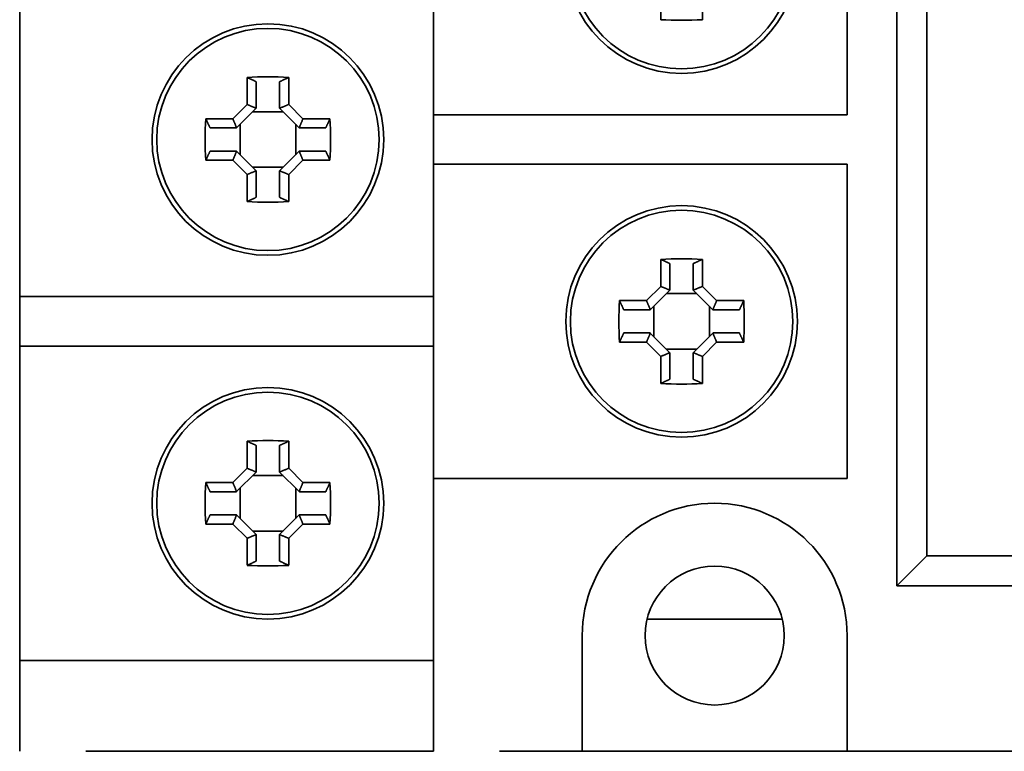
# Model space of a CAD drawing. Header units: millimetres. Extents: x 31 to 174, y 84 to 189.
# Tile 2 of 6: x 31 to 61, y 130 to 152. Entities that reach past the tile are written whole.
import ezdxf

# ---------------------------------------------------------------- set-up
doc = ezdxf.new("R2010")
doc.units = ezdxf.units.MM
doc.layers.add('Visible (ISO)', color=7, linetype='Continuous', lineweight=35)

msp = doc.modelspace()

# ---------------------------------------------------------------- linework, layer by layer
at = {"layer": 'Visible (ISO)'}
for p, q in [((57.373, 135.169), (57.373, 173.169)), ((58.283, 172.259), (58.283, 136.079)), ((43.373, 149.419), (43.373, 158.919)), ((55.873, 158.919), (55.873, 149.419)), ((30.873, 143.919), (30.873, 153.419)), ((50.245, 152.293), (50.245, 153.11)), ((51.502, 153.11), (51.502, 152.293)), ((37.745, 149.728), (37.745, 150.545)), ((39.002, 150.545), (39.002, 149.728)), ((38.023, 150.417), (38.023, 149.619)), ((38.723, 149.619), (38.723, 150.417)), ((37.314, 149.297), (37.745, 149.728)), ((39.002, 149.728), (39.432, 149.297)), ((38.019, 149.615), (37.427, 149.023)), ((38.833, 149.509), (37.913, 149.509)), ((38.019, 149.615), (38.023, 149.619)), ((38.727, 149.615), (38.723, 149.619)), ((39.319, 149.023), (38.727, 149.615)), ((45.373, 149.419), (43.373, 149.419)), ((43.373, 149.419), (43.373, 147.919)), ((55.873, 149.419), (45.373, 149.419)), ((36.497, 149.297), (37.314, 149.297)), ((37.533, 149.129), (37.533, 148.209)), ((39.213, 148.209), (39.213, 149.129)), ((39.432, 149.297), (40.249, 149.297)), ((37.423, 149.019), (36.626, 149.019)), ((37.427, 149.023), (37.423, 149.019)), ((39.319, 149.023), (39.323, 149.019)), ((40.121, 149.019), (39.323, 149.019)), ((36.626, 148.319), (37.423, 148.319)), ((37.427, 148.315), (37.423, 148.319)), ((37.427, 148.315), (38.019, 147.723)), ((38.727, 147.723), (39.319, 148.315)), ((39.319, 148.315), (39.323, 148.319)), ((39.323, 148.319), (40.121, 148.319)), ((37.314, 148.04), (36.497, 148.04)), ((37.745, 147.61), (37.314, 148.04)), ((39.432, 148.04), (39.002, 147.61)), ((40.249, 148.04), (39.432, 148.04)), ((43.373, 138.419), (43.373, 147.919)), ((43.373, 147.919), (45.373, 147.919)), ((45.373, 147.919), (55.873, 147.919)), ((55.873, 147.919), (55.873, 138.419)), ((37.745, 146.793), (37.745, 147.61)), ((37.913, 147.829), (38.833, 147.829)), ((38.019, 147.723), (38.023, 147.719)), ((38.023, 147.719), (38.023, 146.921)), ((38.727, 147.723), (38.723, 147.719)), ((38.723, 146.921), (38.723, 147.719)), ((39.002, 147.61), (39.002, 146.793)), ((50.245, 144.228), (50.245, 145.045)), ((50.523, 144.917), (50.523, 144.119)), ((51.223, 144.119), (51.223, 144.917)), ((51.502, 145.045), (51.502, 144.228)), ((49.814, 143.797), (50.245, 144.228)), ((50.519, 144.115), (49.927, 143.523)), ((51.333, 144.009), (50.413, 144.009)), ((50.519, 144.115), (50.523, 144.119)), ((51.227, 144.115), (51.223, 144.119)), ((51.819, 143.523), (51.227, 144.115)), ((51.502, 144.228), (51.932, 143.797)), ((30.873, 143.919), (30.873, 142.419)), ((32.873, 143.919), (30.873, 143.919)), ((43.373, 143.919), (32.873, 143.919)), ((48.997, 143.797), (49.814, 143.797)), ((51.932, 143.797), (52.749, 143.797)), ((49.923, 143.519), (49.126, 143.519)), ((49.927, 143.523), (49.923, 143.519)), ((50.033, 143.629), (50.033, 142.709)), ((51.713, 142.709), (51.713, 143.629)), ((51.819, 143.523), (51.823, 143.519)), ((52.621, 143.519), (51.823, 143.519)), ((49.126, 142.819), (49.923, 142.819)), ((49.927, 142.815), (49.923, 142.819)), ((49.927, 142.815), (50.519, 142.223)), ((51.227, 142.223), (51.819, 142.815)), ((51.819, 142.815), (51.823, 142.819)), ((51.823, 142.819), (52.621, 142.819)), ((49.814, 142.54), (48.997, 142.54)), ((50.245, 142.11), (49.814, 142.54)), ((51.932, 142.54), (51.502, 142.11)), ((52.749, 142.54), (51.932, 142.54)), ((30.873, 132.919), (30.873, 142.419)), ((30.873, 142.419), (32.873, 142.419)), ((32.873, 142.419), (43.373, 142.419)), ((50.413, 142.329), (51.333, 142.329)), ((50.519, 142.223), (50.523, 142.219)), ((50.523, 142.219), (50.523, 141.421)), ((51.227, 142.223), (51.223, 142.219)), ((51.223, 141.421), (51.223, 142.219)), ((50.245, 141.293), (50.245, 142.11)), ((51.502, 142.11), (51.502, 141.293)), ((37.745, 138.728), (37.745, 139.545)), ((39.002, 139.545), (39.002, 138.728)), ((38.023, 139.417), (38.023, 138.619)), ((38.723, 138.619), (38.723, 139.417)), ((37.314, 138.297), (37.745, 138.728)), ((39.002, 138.728), (39.432, 138.297)), ((38.019, 138.615), (37.427, 138.023)), ((38.833, 138.509), (37.913, 138.509)), ((38.019, 138.615), (38.023, 138.619)), ((38.727, 138.615), (38.723, 138.619)), ((39.319, 138.023), (38.727, 138.615)), ((45.373, 138.419), (43.373, 138.419)), ((43.373, 138.419), (43.373, 130.169)), ((55.873, 138.419), (45.373, 138.419)), ((36.497, 138.297), (37.314, 138.297)), ((37.533, 138.129), (37.533, 137.209)), ((39.213, 137.209), (39.213, 138.129)), ((39.432, 138.297), (40.249, 138.297)), ((37.423, 138.019), (36.626, 138.019)), ((37.427, 138.023), (37.423, 138.019)), ((39.319, 138.023), (39.323, 138.019)), ((40.121, 138.019), (39.323, 138.019)), ((36.626, 137.319), (37.423, 137.319)), ((37.427, 137.315), (37.423, 137.319)), ((37.427, 137.315), (38.019, 136.723)), ((38.727, 136.723), (39.319, 137.315)), ((39.319, 137.315), (39.323, 137.319)), ((39.323, 137.319), (40.121, 137.319)), ((37.314, 137.04), (36.497, 137.04)), ((37.745, 136.61), (37.314, 137.04)), ((39.432, 137.04), (39.002, 136.61)), ((40.249, 137.04), (39.432, 137.04)), ((37.745, 135.793), (37.745, 136.61)), ((37.913, 136.829), (38.833, 136.829)), ((38.019, 136.723), (38.023, 136.719)), ((38.023, 136.719), (38.023, 135.921)), ((38.727, 136.723), (38.723, 136.719)), ((38.723, 135.921), (38.723, 136.719)), ((39.002, 136.61), (39.002, 135.793)), ((57.373, 135.169), (58.283, 136.079)), ((58.283, 136.079), (68.448, 136.079)), ((84.373, 135.169), (57.373, 135.169)), ((49.834, 134.169), (53.913, 134.169)), ((47.873, 130.169), (47.873, 133.669)), ((55.873, 133.669), (55.873, 130.169)), ((32.873, 132.919), (30.873, 132.919)), ((30.873, 132.919), (30.873, 130.169)), ((43.373, 132.919), (32.873, 132.919)), ((43.373, 130.169), (32.873, 130.169)), ((47.873, 130.169), (45.373, 130.169)), ((55.873, 130.169), (47.873, 130.169)), ((96.373, 130.169), (55.873, 130.169))]:
    msp.add_line(p, q, dxfattribs=at)
at = {"layer": 'Visible (ISO)', "flags": 128}
for points in [[(37.745, 150.545), (37.757, 150.54), (37.768, 150.534), (37.78, 150.529), (37.792, 150.523), (37.804, 150.518), (37.816, 150.512), (37.827, 150.507), (37.839, 150.501), (37.851, 150.496), (37.862, 150.491), (37.874, 150.485), (37.886, 150.48), (37.897, 150.475), (37.909, 150.469), (37.92, 150.464), (37.932, 150.459), (37.943, 150.453), (37.955, 150.448), (37.966, 150.443), (37.978, 150.438), (37.989, 150.432), (38, 150.427), (38.012, 150.422), (38.023, 150.417)], [(38.723, 150.417), (38.734, 150.422), (38.746, 150.427), (38.757, 150.432), (38.769, 150.438), (38.78, 150.443), (38.791, 150.448), (38.803, 150.453), (38.814, 150.459), (38.826, 150.464), (38.837, 150.469), (38.849, 150.475), (38.861, 150.48), (38.872, 150.485), (38.884, 150.491), (38.895, 150.496), (38.907, 150.501), (38.919, 150.507), (38.931, 150.512), (38.942, 150.518), (38.954, 150.523), (38.966, 150.529), (38.978, 150.534), (38.99, 150.54), (39.002, 150.545)], [(37.745, 149.728), (37.756, 149.723), (37.767, 149.718), (37.779, 149.714), (37.79, 149.709), (37.802, 149.704), (37.813, 149.699), (37.825, 149.695), (37.836, 149.69), (37.848, 149.685), (37.859, 149.68), (37.87, 149.676), (37.882, 149.671), (37.893, 149.666), (37.905, 149.662), (37.916, 149.657), (37.928, 149.652), (37.939, 149.647), (37.951, 149.643), (37.962, 149.638), (37.973, 149.633), (37.985, 149.629), (37.996, 149.624), (38.008, 149.62), (38.019, 149.615)], [(39.002, 149.728), (38.99, 149.723), (38.979, 149.718), (38.967, 149.714), (38.956, 149.709), (38.944, 149.704), (38.933, 149.699), (38.922, 149.695), (38.91, 149.69), (38.899, 149.685), (38.887, 149.68), (38.876, 149.676), (38.864, 149.671), (38.853, 149.666), (38.841, 149.662), (38.83, 149.657), (38.819, 149.652), (38.807, 149.647), (38.796, 149.643), (38.784, 149.638), (38.773, 149.633), (38.761, 149.629), (38.75, 149.624), (38.739, 149.62), (38.727, 149.615)], [(36.626, 149.019), (36.62, 149.03), (36.615, 149.042), (36.61, 149.053), (36.605, 149.064), (36.599, 149.076), (36.594, 149.087), (36.589, 149.099), (36.583, 149.11), (36.578, 149.122), (36.573, 149.133), (36.567, 149.145), (36.562, 149.156), (36.557, 149.168), (36.551, 149.18), (36.546, 149.191), (36.541, 149.203), (36.535, 149.215), (36.53, 149.226), (36.524, 149.238), (36.519, 149.25), (36.513, 149.262), (36.508, 149.274), (36.503, 149.286), (36.497, 149.297)], [(37.314, 149.297), (37.319, 149.286), (37.324, 149.275), (37.328, 149.263), (37.333, 149.252), (37.338, 149.24), (37.343, 149.229), (37.347, 149.217), (37.352, 149.206), (37.357, 149.195), (37.362, 149.183), (37.366, 149.172), (37.371, 149.16), (37.376, 149.149), (37.381, 149.137), (37.385, 149.126), (37.39, 149.114), (37.395, 149.103), (37.399, 149.092), (37.404, 149.08), (37.409, 149.069), (37.413, 149.057), (37.418, 149.046), (37.423, 149.034), (37.427, 149.023)], [(39.432, 149.297), (39.427, 149.286), (39.423, 149.275), (39.418, 149.263), (39.413, 149.252), (39.408, 149.24), (39.404, 149.229), (39.399, 149.217), (39.394, 149.206), (39.389, 149.195), (39.385, 149.183), (39.38, 149.172), (39.375, 149.16), (39.37, 149.149), (39.366, 149.137), (39.361, 149.126), (39.356, 149.114), (39.352, 149.103), (39.347, 149.092), (39.342, 149.08), (39.338, 149.069), (39.333, 149.057), (39.328, 149.046), (39.324, 149.034), (39.319, 149.023)], [(40.249, 149.297), (40.244, 149.286), (40.238, 149.274), (40.233, 149.262), (40.227, 149.25), (40.222, 149.238), (40.216, 149.226), (40.211, 149.215), (40.206, 149.203), (40.2, 149.191), (40.195, 149.18), (40.19, 149.168), (40.184, 149.156), (40.179, 149.145), (40.173, 149.133), (40.168, 149.122), (40.163, 149.11), (40.158, 149.099), (40.152, 149.087), (40.147, 149.076), (40.142, 149.064), (40.136, 149.053), (40.131, 149.042), (40.126, 149.03), (40.121, 149.019)], [(36.497, 148.04), (36.503, 148.052), (36.508, 148.064), (36.513, 148.076), (36.519, 148.088), (36.524, 148.1), (36.53, 148.111), (36.535, 148.123), (36.541, 148.135), (36.546, 148.147), (36.551, 148.158), (36.557, 148.17), (36.562, 148.181), (36.567, 148.193), (36.573, 148.205), (36.578, 148.216), (36.583, 148.228), (36.589, 148.239), (36.594, 148.251), (36.599, 148.262), (36.605, 148.273), (36.61, 148.285), (36.615, 148.296), (36.62, 148.308), (36.626, 148.319)], [(37.314, 148.04), (37.319, 148.052), (37.324, 148.063), (37.328, 148.075), (37.333, 148.086), (37.338, 148.098), (37.343, 148.109), (37.347, 148.12), (37.352, 148.132), (37.357, 148.143), (37.362, 148.155), (37.366, 148.166), (37.371, 148.178), (37.376, 148.189), (37.381, 148.201), (37.385, 148.212), (37.39, 148.223), (37.395, 148.235), (37.399, 148.246), (37.404, 148.258), (37.409, 148.269), (37.413, 148.281), (37.418, 148.292), (37.423, 148.303), (37.427, 148.315)], [(39.432, 148.04), (39.427, 148.052), (39.423, 148.063), (39.418, 148.075), (39.413, 148.086), (39.408, 148.098), (39.404, 148.109), (39.399, 148.12), (39.394, 148.132), (39.389, 148.143), (39.385, 148.155), (39.38, 148.166), (39.375, 148.178), (39.37, 148.189), (39.366, 148.201), (39.361, 148.212), (39.356, 148.223), (39.352, 148.235), (39.347, 148.246), (39.342, 148.258), (39.338, 148.269), (39.333, 148.281), (39.328, 148.292), (39.324, 148.303), (39.319, 148.315)], [(40.121, 148.319), (40.126, 148.308), (40.131, 148.296), (40.136, 148.285), (40.142, 148.273), (40.147, 148.262), (40.152, 148.251), (40.158, 148.239), (40.163, 148.228), (40.168, 148.216), (40.173, 148.205), (40.179, 148.193), (40.184, 148.181), (40.19, 148.17), (40.195, 148.158), (40.2, 148.147), (40.206, 148.135), (40.211, 148.123), (40.216, 148.111), (40.222, 148.1), (40.227, 148.088), (40.233, 148.076), (40.238, 148.064), (40.244, 148.052), (40.249, 148.04)], [(37.745, 147.61), (37.756, 147.615), (37.767, 147.62), (37.779, 147.624), (37.79, 147.629), (37.802, 147.634), (37.813, 147.639), (37.825, 147.643), (37.836, 147.648), (37.848, 147.653), (37.859, 147.657), (37.87, 147.662), (37.882, 147.667), (37.893, 147.672), (37.905, 147.676), (37.916, 147.681), (37.928, 147.686), (37.939, 147.69), (37.951, 147.695), (37.962, 147.7), (37.973, 147.704), (37.985, 147.709), (37.996, 147.714), (38.008, 147.718), (38.019, 147.723)], [(39.002, 147.61), (38.99, 147.615), (38.979, 147.62), (38.967, 147.624), (38.956, 147.629), (38.944, 147.634), (38.933, 147.639), (38.922, 147.643), (38.91, 147.648), (38.899, 147.653), (38.887, 147.657), (38.876, 147.662), (38.864, 147.667), (38.853, 147.672), (38.841, 147.676), (38.83, 147.681), (38.819, 147.686), (38.807, 147.69), (38.796, 147.695), (38.784, 147.7), (38.773, 147.704), (38.761, 147.709), (38.75, 147.714), (38.739, 147.718), (38.727, 147.723)], [(38.023, 146.921), (38.012, 146.916), (38, 146.911), (37.989, 146.906), (37.978, 146.9), (37.966, 146.895), (37.955, 146.89), (37.943, 146.885), (37.932, 146.879), (37.92, 146.874), (37.909, 146.869), (37.897, 146.863), (37.886, 146.858), (37.874, 146.853), (37.862, 146.847), (37.851, 146.842), (37.839, 146.836), (37.827, 146.831), (37.816, 146.826), (37.804, 146.82), (37.792, 146.815), (37.78, 146.809), (37.768, 146.804), (37.757, 146.798), (37.745, 146.793)], [(39.002, 146.793), (38.99, 146.798), (38.978, 146.804), (38.966, 146.809), (38.954, 146.815), (38.942, 146.82), (38.931, 146.826), (38.919, 146.831), (38.907, 146.836), (38.895, 146.842), (38.884, 146.847), (38.872, 146.853), (38.861, 146.858), (38.849, 146.863), (38.837, 146.869), (38.826, 146.874), (38.814, 146.879), (38.803, 146.885), (38.791, 146.89), (38.78, 146.895), (38.769, 146.9), (38.757, 146.906), (38.746, 146.911), (38.734, 146.916), (38.723, 146.921)], [(50.245, 145.045), (50.257, 145.04), (50.268, 145.034), (50.28, 145.029), (50.292, 145.023), (50.304, 145.018), (50.316, 145.012), (50.327, 145.007), (50.339, 145.001), (50.351, 144.996), (50.362, 144.991), (50.374, 144.985), (50.386, 144.98), (50.397, 144.975), (50.409, 144.969), (50.42, 144.964), (50.432, 144.959), (50.443, 144.953), (50.455, 144.948), (50.466, 144.943), (50.478, 144.938), (50.489, 144.932), (50.5, 144.927), (50.512, 144.922), (50.523, 144.917)], [(51.223, 144.917), (51.234, 144.922), (51.246, 144.927), (51.257, 144.932), (51.269, 144.938), (51.28, 144.943), (51.291, 144.948), (51.303, 144.953), (51.314, 144.959), (51.326, 144.964), (51.337, 144.969), (51.349, 144.975), (51.361, 144.98), (51.372, 144.985), (51.384, 144.991), (51.395, 144.996), (51.407, 145.001), (51.419, 145.007), (51.431, 145.012), (51.442, 145.018), (51.454, 145.023), (51.466, 145.029), (51.478, 145.034), (51.49, 145.04), (51.502, 145.045)], [(50.245, 144.228), (50.256, 144.223), (50.267, 144.218), (50.279, 144.214), (50.29, 144.209), (50.302, 144.204), (50.313, 144.199), (50.325, 144.195), (50.336, 144.19), (50.348, 144.185), (50.359, 144.18), (50.37, 144.176), (50.382, 144.171), (50.393, 144.166), (50.405, 144.162), (50.416, 144.157), (50.428, 144.152), (50.439, 144.147), (50.451, 144.143), (50.462, 144.138), (50.473, 144.133), (50.485, 144.129), (50.496, 144.124), (50.508, 144.12), (50.519, 144.115)], [(51.502, 144.228), (51.49, 144.223), (51.479, 144.218), (51.467, 144.214), (51.456, 144.209), (51.444, 144.204), (51.433, 144.199), (51.422, 144.195), (51.41, 144.19), (51.399, 144.185), (51.387, 144.18), (51.376, 144.176), (51.364, 144.171), (51.353, 144.166), (51.341, 144.162), (51.33, 144.157), (51.319, 144.152), (51.307, 144.147), (51.296, 144.143), (51.284, 144.138), (51.273, 144.133), (51.261, 144.129), (51.25, 144.124), (51.239, 144.12), (51.227, 144.115)], [(49.126, 143.519), (49.12, 143.53), (49.115, 143.542), (49.11, 143.553), (49.105, 143.564), (49.099, 143.576), (49.094, 143.587), (49.089, 143.599), (49.083, 143.61), (49.078, 143.622), (49.073, 143.633), (49.067, 143.645), (49.062, 143.656), (49.057, 143.668), (49.051, 143.68), (49.046, 143.691), (49.041, 143.703), (49.035, 143.715), (49.03, 143.726), (49.024, 143.738), (49.019, 143.75), (49.013, 143.762), (49.008, 143.774), (49.003, 143.786), (48.997, 143.797)], [(49.814, 143.797), (49.819, 143.786), (49.824, 143.775), (49.828, 143.763), (49.833, 143.752), (49.838, 143.74), (49.843, 143.729), (49.847, 143.717), (49.852, 143.706), (49.857, 143.695), (49.862, 143.683), (49.866, 143.672), (49.871, 143.66), (49.876, 143.649), (49.881, 143.637), (49.885, 143.626), (49.89, 143.614), (49.895, 143.603), (49.899, 143.592), (49.904, 143.58), (49.909, 143.569), (49.913, 143.557), (49.918, 143.546), (49.923, 143.534), (49.927, 143.523)], [(51.932, 143.797), (51.927, 143.786), (51.923, 143.775), (51.918, 143.763), (51.913, 143.752), (51.908, 143.74), (51.904, 143.729), (51.899, 143.717), (51.894, 143.706), (51.889, 143.695), (51.885, 143.683), (51.88, 143.672), (51.875, 143.66), (51.87, 143.649), (51.866, 143.637), (51.861, 143.626), (51.856, 143.614), (51.852, 143.603), (51.847, 143.592), (51.842, 143.58), (51.838, 143.569), (51.833, 143.557), (51.828, 143.546), (51.824, 143.534), (51.819, 143.523)], [(52.749, 143.797), (52.744, 143.786), (52.738, 143.774), (52.733, 143.762), (52.727, 143.75), (52.722, 143.738), (52.716, 143.726), (52.711, 143.715), (52.706, 143.703), (52.7, 143.691), (52.695, 143.68), (52.69, 143.668), (52.684, 143.656), (52.679, 143.645), (52.673, 143.633), (52.668, 143.622), (52.663, 143.61), (52.658, 143.599), (52.652, 143.587), (52.647, 143.576), (52.642, 143.564), (52.636, 143.553), (52.631, 143.542), (52.626, 143.53), (52.621, 143.519)], [(48.997, 142.54), (49.003, 142.552), (49.008, 142.564), (49.013, 142.576), (49.019, 142.588), (49.024, 142.6), (49.03, 142.611), (49.035, 142.623), (49.041, 142.635), (49.046, 142.647), (49.051, 142.658), (49.057, 142.67), (49.062, 142.681), (49.067, 142.693), (49.073, 142.705), (49.078, 142.716), (49.083, 142.728), (49.089, 142.739), (49.094, 142.751), (49.099, 142.762), (49.105, 142.773), (49.11, 142.785), (49.115, 142.796), (49.12, 142.808), (49.126, 142.819)], [(49.814, 142.54), (49.819, 142.552), (49.824, 142.563), (49.828, 142.575), (49.833, 142.586), (49.838, 142.598), (49.843, 142.609), (49.847, 142.62), (49.852, 142.632), (49.857, 142.643), (49.862, 142.655), (49.866, 142.666), (49.871, 142.678), (49.876, 142.689), (49.881, 142.701), (49.885, 142.712), (49.89, 142.723), (49.895, 142.735), (49.899, 142.746), (49.904, 142.758), (49.909, 142.769), (49.913, 142.781), (49.918, 142.792), (49.923, 142.803), (49.927, 142.815)], [(51.932, 142.54), (51.927, 142.552), (51.923, 142.563), (51.918, 142.575), (51.913, 142.586), (51.908, 142.598), (51.904, 142.609), (51.899, 142.62), (51.894, 142.632), (51.889, 142.643), (51.885, 142.655), (51.88, 142.666), (51.875, 142.678), (51.87, 142.689), (51.866, 142.701), (51.861, 142.712), (51.856, 142.723), (51.852, 142.735), (51.847, 142.746), (51.842, 142.758), (51.838, 142.769), (51.833, 142.781), (51.828, 142.792), (51.824, 142.803), (51.819, 142.815)], [(52.621, 142.819), (52.626, 142.808), (52.631, 142.796), (52.636, 142.785), (52.642, 142.773), (52.647, 142.762), (52.652, 142.751), (52.658, 142.739), (52.663, 142.728), (52.668, 142.716), (52.673, 142.705), (52.679, 142.693), (52.684, 142.681), (52.69, 142.67), (52.695, 142.658), (52.7, 142.647), (52.706, 142.635), (52.711, 142.623), (52.716, 142.611), (52.722, 142.6), (52.727, 142.588), (52.733, 142.576), (52.738, 142.564), (52.744, 142.552), (52.749, 142.54)], [(50.245, 142.11), (50.256, 142.115), (50.267, 142.12), (50.279, 142.124), (50.29, 142.129), (50.302, 142.134), (50.313, 142.139), (50.325, 142.143), (50.336, 142.148), (50.348, 142.153), (50.359, 142.157), (50.37, 142.162), (50.382, 142.167), (50.393, 142.172), (50.405, 142.176), (50.416, 142.181), (50.428, 142.186), (50.439, 142.19), (50.451, 142.195), (50.462, 142.2), (50.473, 142.204), (50.485, 142.209), (50.496, 142.214), (50.508, 142.218), (50.519, 142.223)], [(51.502, 142.11), (51.49, 142.115), (51.479, 142.12), (51.467, 142.124), (51.456, 142.129), (51.444, 142.134), (51.433, 142.139), (51.422, 142.143), (51.41, 142.148), (51.399, 142.153), (51.387, 142.157), (51.376, 142.162), (51.364, 142.167), (51.353, 142.172), (51.341, 142.176), (51.33, 142.181), (51.319, 142.186), (51.307, 142.19), (51.296, 142.195), (51.284, 142.2), (51.273, 142.204), (51.261, 142.209), (51.25, 142.214), (51.239, 142.218), (51.227, 142.223)], [(50.523, 141.421), (50.512, 141.416), (50.5, 141.411), (50.489, 141.406), (50.478, 141.4), (50.466, 141.395), (50.455, 141.39), (50.443, 141.385), (50.432, 141.379), (50.42, 141.374), (50.409, 141.369), (50.397, 141.363), (50.386, 141.358), (50.374, 141.353), (50.362, 141.347), (50.351, 141.342), (50.339, 141.336), (50.327, 141.331), (50.316, 141.326), (50.304, 141.32), (50.292, 141.315), (50.28, 141.309), (50.268, 141.304), (50.257, 141.298), (50.245, 141.293)], [(51.502, 141.293), (51.49, 141.298), (51.478, 141.304), (51.466, 141.309), (51.454, 141.315), (51.442, 141.32), (51.431, 141.326), (51.419, 141.331), (51.407, 141.336), (51.395, 141.342), (51.384, 141.347), (51.372, 141.353), (51.361, 141.358), (51.349, 141.363), (51.337, 141.369), (51.326, 141.374), (51.314, 141.379), (51.303, 141.385), (51.291, 141.39), (51.28, 141.395), (51.269, 141.4), (51.257, 141.406), (51.246, 141.411), (51.234, 141.416), (51.223, 141.421)], [(37.745, 139.545), (37.757, 139.54), (37.768, 139.534), (37.78, 139.529), (37.792, 139.523), (37.804, 139.518), (37.816, 139.512), (37.827, 139.507), (37.839, 139.501), (37.851, 139.496), (37.862, 139.491), (37.874, 139.485), (37.886, 139.48), (37.897, 139.475), (37.909, 139.469), (37.92, 139.464), (37.932, 139.459), (37.943, 139.453), (37.955, 139.448), (37.966, 139.443), (37.978, 139.438), (37.989, 139.432), (38, 139.427), (38.012, 139.422), (38.023, 139.417)], [(38.723, 139.417), (38.734, 139.422), (38.746, 139.427), (38.757, 139.432), (38.769, 139.438), (38.78, 139.443), (38.791, 139.448), (38.803, 139.453), (38.814, 139.459), (38.826, 139.464), (38.837, 139.469), (38.849, 139.475), (38.861, 139.48), (38.872, 139.485), (38.884, 139.491), (38.895, 139.496), (38.907, 139.501), (38.919, 139.507), (38.931, 139.512), (38.942, 139.518), (38.954, 139.523), (38.966, 139.529), (38.978, 139.534), (38.99, 139.54), (39.002, 139.545)], [(37.745, 138.728), (37.756, 138.723), (37.767, 138.718), (37.779, 138.714), (37.79, 138.709), (37.802, 138.704), (37.813, 138.699), (37.825, 138.695), (37.836, 138.69), (37.848, 138.685), (37.859, 138.68), (37.87, 138.676), (37.882, 138.671), (37.893, 138.666), (37.905, 138.662), (37.916, 138.657), (37.928, 138.652), (37.939, 138.647), (37.951, 138.643), (37.962, 138.638), (37.973, 138.633), (37.985, 138.629), (37.996, 138.624), (38.008, 138.62), (38.019, 138.615)], [(39.002, 138.728), (38.99, 138.723), (38.979, 138.718), (38.967, 138.714), (38.956, 138.709), (38.944, 138.704), (38.933, 138.699), (38.922, 138.695), (38.91, 138.69), (38.899, 138.685), (38.887, 138.68), (38.876, 138.676), (38.864, 138.671), (38.853, 138.666), (38.841, 138.662), (38.83, 138.657), (38.819, 138.652), (38.807, 138.647), (38.796, 138.643), (38.784, 138.638), (38.773, 138.633), (38.761, 138.629), (38.75, 138.624), (38.739, 138.62), (38.727, 138.615)], [(36.626, 138.019), (36.62, 138.03), (36.615, 138.042), (36.61, 138.053), (36.605, 138.064), (36.599, 138.076), (36.594, 138.087), (36.589, 138.099), (36.583, 138.11), (36.578, 138.122), (36.573, 138.133), (36.567, 138.145), (36.562, 138.156), (36.557, 138.168), (36.551, 138.18), (36.546, 138.191), (36.541, 138.203), (36.535, 138.215), (36.53, 138.226), (36.524, 138.238), (36.519, 138.25), (36.513, 138.262), (36.508, 138.274), (36.503, 138.286), (36.497, 138.297)], [(37.314, 138.297), (37.319, 138.286), (37.324, 138.275), (37.328, 138.263), (37.333, 138.252), (37.338, 138.24), (37.343, 138.229), (37.347, 138.217), (37.352, 138.206), (37.357, 138.195), (37.362, 138.183), (37.366, 138.172), (37.371, 138.16), (37.376, 138.149), (37.381, 138.137), (37.385, 138.126), (37.39, 138.114), (37.395, 138.103), (37.399, 138.092), (37.404, 138.08), (37.409, 138.069), (37.413, 138.057), (37.418, 138.046), (37.423, 138.034), (37.427, 138.023)], [(39.432, 138.297), (39.427, 138.286), (39.423, 138.275), (39.418, 138.263), (39.413, 138.252), (39.408, 138.24), (39.404, 138.229), (39.399, 138.217), (39.394, 138.206), (39.389, 138.195), (39.385, 138.183), (39.38, 138.172), (39.375, 138.16), (39.37, 138.149), (39.366, 138.137), (39.361, 138.126), (39.356, 138.114), (39.352, 138.103), (39.347, 138.092), (39.342, 138.08), (39.338, 138.069), (39.333, 138.057), (39.328, 138.046), (39.324, 138.034), (39.319, 138.023)], [(40.249, 138.297), (40.244, 138.286), (40.238, 138.274), (40.233, 138.262), (40.227, 138.25), (40.222, 138.238), (40.216, 138.226), (40.211, 138.215), (40.206, 138.203), (40.2, 138.191), (40.195, 138.18), (40.19, 138.168), (40.184, 138.156), (40.179, 138.145), (40.173, 138.133), (40.168, 138.122), (40.163, 138.11), (40.158, 138.099), (40.152, 138.087), (40.147, 138.076), (40.142, 138.064), (40.136, 138.053), (40.131, 138.042), (40.126, 138.03), (40.121, 138.019)], [(36.497, 137.04), (36.503, 137.052), (36.508, 137.064), (36.513, 137.076), (36.519, 137.088), (36.524, 137.1), (36.53, 137.111), (36.535, 137.123), (36.541, 137.135), (36.546, 137.147), (36.551, 137.158), (36.557, 137.17), (36.562, 137.181), (36.567, 137.193), (36.573, 137.205), (36.578, 137.216), (36.583, 137.228), (36.589, 137.239), (36.594, 137.251), (36.599, 137.262), (36.605, 137.273), (36.61, 137.285), (36.615, 137.296), (36.62, 137.308), (36.626, 137.319)], [(37.314, 137.04), (37.319, 137.052), (37.324, 137.063), (37.328, 137.075), (37.333, 137.086), (37.338, 137.098), (37.343, 137.109), (37.347, 137.12), (37.352, 137.132), (37.357, 137.143), (37.362, 137.155), (37.366, 137.166), (37.371, 137.178), (37.376, 137.189), (37.381, 137.201), (37.385, 137.212), (37.39, 137.223), (37.395, 137.235), (37.399, 137.246), (37.404, 137.258), (37.409, 137.269), (37.413, 137.281), (37.418, 137.292), (37.423, 137.303), (37.427, 137.315)], [(39.432, 137.04), (39.427, 137.052), (39.423, 137.063), (39.418, 137.075), (39.413, 137.086), (39.408, 137.098), (39.404, 137.109), (39.399, 137.12), (39.394, 137.132), (39.389, 137.143), (39.385, 137.155), (39.38, 137.166), (39.375, 137.178), (39.37, 137.189), (39.366, 137.201), (39.361, 137.212), (39.356, 137.223), (39.352, 137.235), (39.347, 137.246), (39.342, 137.258), (39.338, 137.269), (39.333, 137.281), (39.328, 137.292), (39.324, 137.303), (39.319, 137.315)], [(40.121, 137.319), (40.126, 137.308), (40.131, 137.296), (40.136, 137.285), (40.142, 137.273), (40.147, 137.262), (40.152, 137.251), (40.158, 137.239), (40.163, 137.228), (40.168, 137.216), (40.173, 137.205), (40.179, 137.193), (40.184, 137.181), (40.19, 137.17), (40.195, 137.158), (40.2, 137.147), (40.206, 137.135), (40.211, 137.123), (40.216, 137.111), (40.222, 137.1), (40.227, 137.088), (40.233, 137.076), (40.238, 137.064), (40.244, 137.052), (40.249, 137.04)], [(37.745, 136.61), (37.756, 136.615), (37.767, 136.62), (37.779, 136.624), (37.79, 136.629), (37.802, 136.634), (37.813, 136.639), (37.825, 136.643), (37.836, 136.648), (37.848, 136.653), (37.859, 136.657), (37.87, 136.662), (37.882, 136.667), (37.893, 136.672), (37.905, 136.676), (37.916, 136.681), (37.928, 136.686), (37.939, 136.69), (37.951, 136.695), (37.962, 136.7), (37.973, 136.704), (37.985, 136.709), (37.996, 136.714), (38.008, 136.718), (38.019, 136.723)], [(39.002, 136.61), (38.99, 136.615), (38.979, 136.62), (38.967, 136.624), (38.956, 136.629), (38.944, 136.634), (38.933, 136.639), (38.922, 136.643), (38.91, 136.648), (38.899, 136.653), (38.887, 136.657), (38.876, 136.662), (38.864, 136.667), (38.853, 136.672), (38.841, 136.676), (38.83, 136.681), (38.819, 136.686), (38.807, 136.69), (38.796, 136.695), (38.784, 136.7), (38.773, 136.704), (38.761, 136.709), (38.75, 136.714), (38.739, 136.718), (38.727, 136.723)], [(38.023, 135.921), (38.012, 135.916), (38, 135.911), (37.989, 135.906), (37.978, 135.9), (37.966, 135.895), (37.955, 135.89), (37.943, 135.885), (37.932, 135.879), (37.92, 135.874), (37.909, 135.869), (37.897, 135.863), (37.886, 135.858), (37.874, 135.853), (37.862, 135.847), (37.851, 135.842), (37.839, 135.836), (37.827, 135.831), (37.816, 135.826), (37.804, 135.82), (37.792, 135.815), (37.78, 135.809), (37.768, 135.804), (37.757, 135.798), (37.745, 135.793)], [(39.002, 135.793), (38.99, 135.798), (38.978, 135.804), (38.966, 135.809), (38.954, 135.815), (38.942, 135.82), (38.931, 135.826), (38.919, 135.831), (38.907, 135.836), (38.895, 135.842), (38.884, 135.847), (38.872, 135.853), (38.861, 135.858), (38.849, 135.863), (38.837, 135.869), (38.826, 135.874), (38.814, 135.879), (38.803, 135.885), (38.791, 135.89), (38.78, 135.895), (38.769, 135.9), (38.757, 135.906), (38.746, 135.911), (38.734, 135.916), (38.723, 135.921)]]:
    msp.add_lwpolyline(points, dxfattribs=at)
at = {"layer": 'Visible (ISO)'}
for centre, radius in [((50.873, 154.169), 3.5), ((50.873, 154.169), 3.36), ((38.373, 148.669), 3.5), ((38.373, 148.669), 3.36), ((50.873, 143.169), 3.5), ((50.873, 143.169), 3.36), ((38.373, 137.669), 3.5), ((38.373, 137.669), 3.36), ((51.873, 133.669), 2.1)]:
    msp.add_circle(centre, radius, dxfattribs=at)
msp.add_arc((51.873, 133.669), 4, 0, 180, dxfattribs=at)
for centre, major_axis in [((50.873, 154.86), (5.176, 0)), ((38.373, 147.978), (-5.176, 0)), ((39.064, 148.669), (0, -5.176)), ((37.682, 148.669), (0, 5.176)), ((38.373, 149.36), (5.176, 0)), ((50.873, 142.478), (-5.176, 0)), ((51.564, 143.169), (0, -5.176)), ((50.182, 143.169), (0, 5.176)), ((50.873, 143.86), (5.176, 0)), ((38.373, 136.978), (-5.176, 0)), ((39.064, 137.669), (0, -5.176)), ((37.682, 137.669), (0, 5.176)), ((38.373, 138.36), (5.176, 0))]:
    msp.add_ellipse(centre, major_axis=major_axis, ratio=0.499722, start_param=4.590662, end_param=4.834116, dxfattribs=at)

doc.saveas('drawing.dxf')
